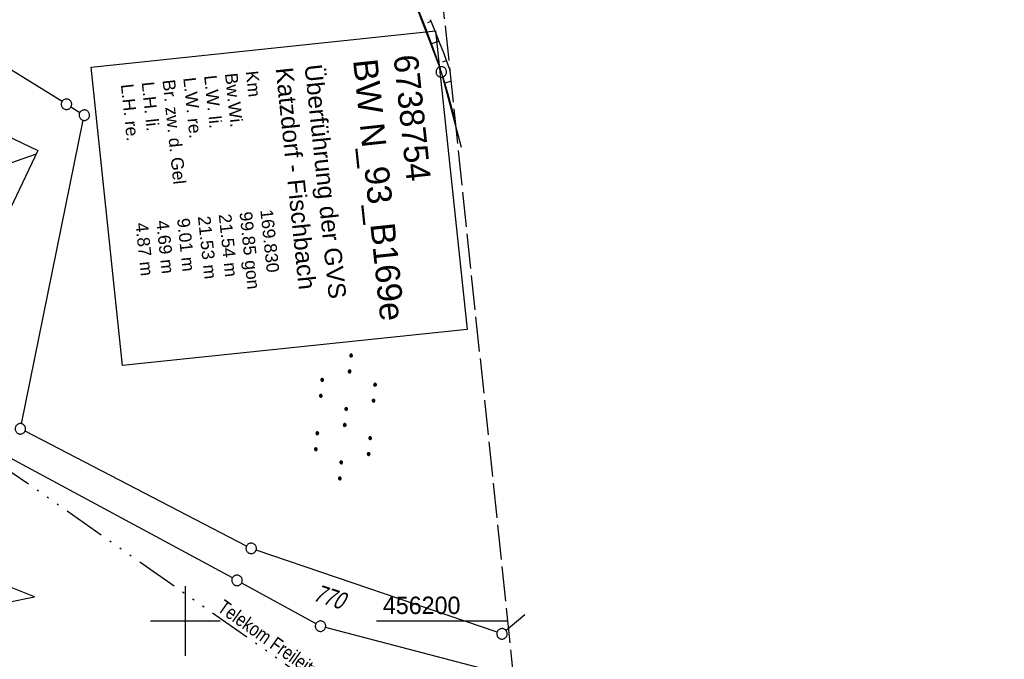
# Model space of a CAD drawing. Extents: x 509535 to 509917, y 455493 to 456443.
# Tile 31 of 34: x 509776 to 509917, y 456195 to 456286. Entities that reach past the tile are written whole.
import ezdxf
from ezdxf.enums import TextEntityAlignment as Align

# ---------------------------------------------------------------- set-up
doc = ezdxf.new("R2010")
doc.units = 0
doc.header["$LTSCALE"] = 10
doc.header["$MEASUREMENT"] = 0
for name, pattern in [('ACAD_ISO14W100', [25.5, 12, -3, 0.5, -3, 0.5, -3, 0.5, -3]), ('AUSGEZOGEN', [0]), ('LT00', [0]), ('LT14', [0.6, 0.5, -0.1])]:
    doc.linetypes.add(name, pattern=pattern)
doc.layers.get('0').update_dxf_attribs({"linetype": 'LT00'})
doc.layers.add('-BLATT_115-RAND', color=7, linetype='LT14', plot=False)
for name, color, linetype in [('BW_TEXT_B', 20, 'AUSGEZOGEN'), ('DFK_BEB_SCHR', 254, 'LT00'), ('DFK_BEBAUUNG', 250, 'LT00'), ('DFK_FLUR_NR', 250, 'LT00'), ('DFK_GZPKT', 250, 'LT00'), ('DFK_KATASTER', 250, 'LT00'), ('DFK_NUTZUNG', 250, 'LT00'), ('TELEKOM', 210, 'ACAD_ISO14W100'), ('TELEKOM_TEXT', 210, 'Continuous'), ('V115_BOESCH', 250, 'LT00'), ('V115_BOSCHUNG', 250, 'LT00'), ('V115_RASTER', 250, 'LT00')]:
    doc.layers.add(name, color=color, linetype=linetype)
doc.styles.add('Beschrift', font='ARIAL.TTF')
doc.styles.get("Standard").update_dxf_attribs({"font": 'ARIAL.TTF'})
doc.styles.add('Versorgungsltg', font='ARIAL.TTF', dxfattribs={"width": 0.8, "height": 2})

# ---------------------------------------------------------------- blocks, each defined once
blk = doc.blocks.new('SYMB7010')
at = {"color": 0, "linetype": 'ByBlock'}
for points in [[(-0.031408, 0.499213), (-0.093728, 0.49134), (-0.15457, 0.475719), (-0.212975, 0.452595), (-0.268021, 0.422333), (-0.31884, 0.385411), (-0.36463, 0.342411), (-0.40467, 0.29401), (-0.438329, 0.240973), (-0.465074, 0.184136), (-0.484486, 0.124395), (-0.496256, 0.062692), (-0.5002, 0)], [(-0.5002, 0), (-0.496256, -0.062692), (-0.484486, -0.124395), (-0.465075, -0.184136), (-0.438329, -0.240973), (-0.404671, -0.29401), (-0.36463, -0.342411), (-0.31884, -0.385411), (-0.268021, -0.422333), (-0.212975, -0.452595), (-0.154571, -0.475719), (-0.093728, -0.49134), (-0.031408, -0.499213), (0.031408, -0.499213)], [(0.5002, 0), (0.496256, 0.062692), (0.484485, 0.124395), (0.465074, 0.184136), (0.438329, 0.240973), (0.40467, 0.29401), (0.36463, 0.342411), (0.31884, 0.385411), (0.268021, 0.422333), (0.212975, 0.452595), (0.15457, 0.475719), (0.093728, 0.49134), (0.031408, 0.499213), (-0.031408, 0.499213)], [(0.031408, -0.499213), (0.093728, -0.491341), (0.15457, -0.475719), (0.212975, -0.452595), (0.268021, -0.422333), (0.31884, -0.385411), (0.36463, -0.342411), (0.404671, -0.294011), (0.438329, -0.240974), (0.465075, -0.184136), (0.484486, -0.124395), (0.496256, -0.062692), (0.500201, 0)]]:
    blk.add_lwpolyline(points, dxfattribs=at)
blk = doc.blocks.new('SYMB7110')
at = {"color": 0, "linetype": 'ByBlock'}
for p, q in [((-0.515, 0.392919), (-0.515, 0.367081)), ((-0.51, 0.362895), (-0.51, 0.397105)), ((-0.505, 0.399164), (-0.505, 0.360836)), ((-0.5, 0.360204), (-0.5, 0.399796)), ((-0.495, 0.399164), (-0.495, 0.360836)), ((-0.49, 0.362895), (-0.49, 0.397105)), ((-0.485, 0.392919), (-0.485, 0.367081)), ((-0.48, 0.379874), (-0.48, 0.380145)), ((-0.285, 0.392919), (-0.285, 0.367081)), ((-0.28, 0.362895), (-0.28, 0.397105)), ((-0.275, 0.399164), (-0.275, 0.360836)), ((-0.27, 0.360204), (-0.27, 0.399796)), ((-0.265, 0.399164), (-0.265, 0.360836)), ((-0.26, 0.362895), (-0.26, 0.397105)), ((-0.255, 0.392919), (-0.255, 0.367081)), ((-0.25, 0.379874), (-0.25, 0.380146)), ((0.255, 0.392919), (0.255, 0.367081)), ((0.26, 0.362895), (0.26, 0.397105)), ((0.265, 0.399164), (0.265, 0.360836)), ((0.27, 0.360204), (0.27, 0.399796)), ((0.275, 0.399164), (0.275, 0.360836)), ((0.28, 0.362895), (0.28, 0.397105)), ((0.285, 0.392919), (0.285, 0.367081)), ((0.29, 0.379874), (0.29, 0.380145)), ((0.485, 0.392919), (0.485, 0.367081)), ((0.49, 0.362895), (0.49, 0.397105)), ((0.495, 0.399164), (0.495, 0.360836)), ((0.5, 0.360204), (0.5, 0.399796)), ((0.505, 0.399164), (0.505, 0.360836)), ((0.51, 0.362895), (0.51, 0.397105)), ((0.515, 0.392919), (0.515, 0.367081)), ((0.52, 0.379874), (0.52, 0.380146)), ((-0.9, 0.012919), (-0.9, -0.012919)), ((-0.895, -0.017106), (-0.895, 0.017105)), ((-0.89, 0.019164), (-0.89, -0.019164)), ((-0.885, -0.019797), (-0.885, 0.019796)), ((-0.88, 0.019164), (-0.88, -0.019164)), ((-0.875, -0.017106), (-0.875, 0.017105)), ((-0.87, 0.012919), (-0.87, -0.012919)), ((-0.865, -0.000126), (-0.865, 0.000145)), ((-0.67, 0.012919), (-0.67, -0.012919)), ((-0.665, -0.017106), (-0.665, 0.017105)), ((-0.66, 0.019164), (-0.66, -0.019164)), ((-0.655, -0.019797), (-0.655, 0.019796)), ((-0.65, 0.019164), (-0.65, -0.019164)), ((-0.645, -0.017106), (-0.645, 0.017105)), ((-0.64, 0.012919), (-0.64, -0.012919)), ((-0.635, -0.000126), (-0.635, 0.000145)), ((-0.13, 0.012919), (-0.13, -0.012919)), ((-0.125, -0.017105), (-0.125, 0.017105)), ((-0.12, 0.019164), (-0.12, -0.019164)), ((-0.115, -0.019796), (-0.115, 0.019796)), ((-0.11, 0.019164), (-0.11, -0.019164)), ((-0.105, -0.017105), (-0.105, 0.017105)), ((-0.1, 0.012919), (-0.1, -0.012919)), ((-0.095, -0.000126), (-0.095, 0.000146)), ((0.1, 0.012919), (0.1, -0.012919)), ((0.105, -0.017105), (0.105, 0.017105)), ((0.11, 0.019164), (0.11, -0.019164)), ((0.115, -0.019796), (0.115, 0.019796)), ((0.12, 0.019164), (0.12, -0.019164)), ((0.125, -0.017105), (0.125, 0.017105)), ((0.13, 0.012919), (0.13, -0.012919)), ((0.135, -0.000126), (0.135, 0.000146)), ((0.64, 0.012919), (0.64, -0.012919)), ((0.645, -0.017105), (0.645, 0.017105)), ((0.65, 0.019164), (0.65, -0.019164)), ((0.655, -0.019796), (0.655, 0.019796)), ((0.66, 0.019164), (0.66, -0.019164)), ((0.665, -0.017105), (0.665, 0.017105)), ((0.67, 0.012919), (0.67, -0.012919)), ((0.675, -0.000126), (0.675, 0.000146)), ((0.87, 0.012919), (0.87, -0.012919)), ((0.875, -0.017105), (0.875, 0.017105)), ((0.88, 0.019164), (0.88, -0.019164)), ((0.885, -0.019796), (0.885, 0.019796)), ((0.89, 0.019164), (0.89, -0.019164)), ((0.895, -0.017105), (0.895, 0.017105)), ((0.9, 0.012919), (0.9, -0.012919)), ((0.905, -0.000126), (0.905, 0.000146)), ((-0.515, -0.367081), (-0.515, -0.392919)), ((-0.51, -0.397105), (-0.51, -0.362895)), ((-0.505, -0.360836), (-0.505, -0.399164)), ((-0.5, -0.399796), (-0.5, -0.360204)), ((-0.495, -0.360836), (-0.495, -0.399164)), ((-0.49, -0.397106), (-0.49, -0.362895)), ((-0.485, -0.367081), (-0.485, -0.392919)), ((-0.48, -0.380126), (-0.48, -0.379855)), ((-0.285, -0.367081), (-0.285, -0.392919)), ((-0.28, -0.397105), (-0.28, -0.362895)), ((-0.275, -0.360836), (-0.275, -0.399164)), ((-0.27, -0.399796), (-0.27, -0.360204)), ((-0.265, -0.360836), (-0.265, -0.399164)), ((-0.26, -0.397105), (-0.26, -0.362895)), ((-0.255, -0.367081), (-0.255, -0.392919)), ((-0.25, -0.380126), (-0.25, -0.379855)), ((0.255, -0.367081), (0.255, -0.392919)), ((0.26, -0.397105), (0.26, -0.362895)), ((0.265, -0.360836), (0.265, -0.399164)), ((0.27, -0.399796), (0.27, -0.360204)), ((0.275, -0.360836), (0.275, -0.399164)), ((0.28, -0.397105), (0.28, -0.362895)), ((0.285, -0.367081), (0.285, -0.392919)), ((0.29, -0.380126), (0.29, -0.379855)), ((0.485, -0.367081), (0.485, -0.392919)), ((0.49, -0.397105), (0.49, -0.362895)), ((0.495, -0.360836), (0.495, -0.399164)), ((0.5, -0.399796), (0.5, -0.360204)), ((0.505, -0.360836), (0.505, -0.399164)), ((0.51, -0.397105), (0.51, -0.362895)), ((0.515, -0.367081), (0.515, -0.392919)), ((0.52, -0.380126), (0.52, -0.379855))]:
    blk.add_line(p, q, dxfattribs=at)
for points in [[(-0.48, 0.38), (-0.481981, 0.388678), (-0.48753, 0.395637), (-0.49555, 0.399499), (-0.50445, 0.399499), (-0.51247, 0.395637), (-0.518019, 0.388678), (-0.52, 0.38), (-0.518019, 0.371322), (-0.51247, 0.364363), (-0.50445, 0.360501), (-0.49555, 0.360501), (-0.48753, 0.364363), (-0.481981, 0.371322), (-0.48, 0.38)], [(-0.25, 0.38), (-0.251981, 0.388678), (-0.25753, 0.395637), (-0.26555, 0.399499), (-0.27445, 0.399499), (-0.28247, 0.395637), (-0.288019, 0.388678), (-0.29, 0.38), (-0.288019, 0.371322), (-0.28247, 0.364363), (-0.27445, 0.360501), (-0.26555, 0.360501), (-0.25753, 0.364363), (-0.251981, 0.371322), (-0.25, 0.38)], [(0.29, 0.38), (0.288019, 0.388678), (0.28247, 0.395637), (0.27445, 0.399499), (0.26555, 0.399499), (0.25753, 0.395637), (0.251981, 0.388678), (0.25, 0.38), (0.251981, 0.371322), (0.25753, 0.364363), (0.26555, 0.360501), (0.27445, 0.360501), (0.28247, 0.364363), (0.288019, 0.371322), (0.29, 0.38)], [(0.52, 0.38), (0.518019, 0.388678), (0.51247, 0.395637), (0.50445, 0.399499), (0.495549, 0.399499), (0.48753, 0.395637), (0.481981, 0.388678), (0.48, 0.38), (0.481981, 0.371322), (0.48753, 0.364363), (0.495549, 0.360501), (0.50445, 0.360501), (0.51247, 0.364363), (0.518019, 0.371322), (0.52, 0.38)], [(-0.865, 0), (-0.866981, 0.008678), (-0.87253, 0.015637), (-0.88055, 0.019498), (-0.88945, 0.019498), (-0.89747, 0.015637), (-0.903019, 0.008678), (-0.905, 0)], [(-0.905, 0), (-0.903019, -0.008678), (-0.89747, -0.015637), (-0.88945, -0.019499), (-0.88055, -0.019499), (-0.87253, -0.015637), (-0.866981, -0.008678), (-0.865, 0)], [(-0.635, 0), (-0.636981, 0.008678), (-0.64253, 0.015637), (-0.65055, 0.019498), (-0.65945, 0.019498), (-0.66747, 0.015637), (-0.673019, 0.008678), (-0.675, 0)], [(-0.675, 0), (-0.673019, -0.008678), (-0.66747, -0.015637), (-0.65945, -0.019499), (-0.65055, -0.019499), (-0.64253, -0.015637), (-0.636981, -0.008678), (-0.635, 0)], [(-0.095, 0), (-0.096981, 0.008678), (-0.10253, 0.015637), (-0.11055, 0.019499), (-0.11945, 0.019499), (-0.12747, 0.015637), (-0.133019, 0.008678), (-0.135, 0)], [(-0.135, 0), (-0.133019, -0.008678), (-0.12747, -0.015637), (-0.11945, -0.019499), (-0.11055, -0.019499), (-0.10253, -0.015637), (-0.096981, -0.008678), (-0.095, 0)], [(0.135, 0), (0.133019, 0.008678), (0.12747, 0.015637), (0.11945, 0.019499), (0.11055, 0.019499), (0.10253, 0.015637), (0.096981, 0.008678), (0.095, 0)], [(0.095, 0), (0.096981, -0.008678), (0.10253, -0.015637), (0.11055, -0.019499), (0.11945, -0.019499), (0.12747, -0.015637), (0.133019, -0.008678), (0.135, 0)], [(0.675, 0), (0.673019, 0.008678), (0.66747, 0.015637), (0.65945, 0.019499), (0.65055, 0.019499), (0.64253, 0.015637), (0.636981, 0.008678), (0.635, 0)], [(0.635, 0), (0.636981, -0.008678), (0.64253, -0.015637), (0.65055, -0.019499), (0.65945, -0.019499), (0.66747, -0.015637), (0.673019, -0.008678), (0.675, 0)], [(0.905, 0), (0.903019, 0.008678), (0.89747, 0.015637), (0.88945, 0.019499), (0.88055, 0.019499), (0.87253, 0.015637), (0.866981, 0.008678), (0.865, 0)], [(0.865, 0), (0.866981, -0.008678), (0.87253, -0.015637), (0.88055, -0.019499), (0.88945, -0.019499), (0.89747, -0.015637), (0.903019, -0.008678), (0.905, 0)], [(-0.48, -0.38), (-0.481981, -0.371322), (-0.48753, -0.364363), (-0.49555, -0.360501), (-0.50445, -0.360501), (-0.51247, -0.364363), (-0.518019, -0.371322), (-0.52, -0.38), (-0.518019, -0.388678), (-0.51247, -0.395637), (-0.50445, -0.399499), (-0.49555, -0.399499), (-0.48753, -0.395637), (-0.481981, -0.388678), (-0.48, -0.38)], [(-0.25, -0.38), (-0.251981, -0.371322), (-0.25753, -0.364363), (-0.26555, -0.360501), (-0.27445, -0.360501), (-0.28247, -0.364363), (-0.288019, -0.371322), (-0.29, -0.38), (-0.288019, -0.388678), (-0.28247, -0.395637), (-0.27445, -0.399499), (-0.26555, -0.399499), (-0.25753, -0.395637), (-0.251981, -0.388678), (-0.25, -0.38)], [(0.29, -0.38), (0.288019, -0.371322), (0.28247, -0.364363), (0.27445, -0.360501), (0.26555, -0.360501), (0.25753, -0.364363), (0.251981, -0.371322), (0.25, -0.38), (0.251981, -0.388678), (0.25753, -0.395637), (0.26555, -0.399499), (0.27445, -0.399499), (0.28247, -0.395637), (0.288019, -0.388678), (0.29, -0.38)], [(0.52, -0.38), (0.518019, -0.371322), (0.51247, -0.364363), (0.50445, -0.360501), (0.495549, -0.360501), (0.48753, -0.364363), (0.481981, -0.371322), (0.48, -0.38), (0.481981, -0.388678), (0.48753, -0.395637), (0.495549, -0.399499), (0.50445, -0.399499), (0.51247, -0.395637), (0.518019, -0.388678), (0.52, -0.38)]]:
    blk.add_lwpolyline(points, dxfattribs=at)
blk = doc.blocks.new('SYMB7221')
at = {"color": 0, "linetype": 'ByBlock'}
for p, q in [((0, 0.435), (-0.11, 0.065)), ((0.11, 0.065), (0, 0.435)), ((0.25, 0.065), (0.11, 0.065)), ((-0.35, -0.065), (-0.46, -0.435)), ((0.35, -0.065), (0.24, -0.435))]:
    blk.add_line(p, q, dxfattribs=at)
for points in [[(-0.1, -0.435), (-0.24, -0.435), (-0.35, -0.065)], [(0.6, -0.435), (0.46, -0.435), (0.35, -0.065)]]:
    blk.add_lwpolyline(points, dxfattribs=at)

msp = doc.modelspace()

# ---------------------------------------------------------------- linework, layer by layer
at = {"layer": '-BLATT_115-RAND'}
msp.add_lwpolyline([(509535.36, 456412.53), (509632.04, 455492.59), (509917.47, 455522.59), (509820.79, 456442.52), (509535.36, 456412.53)], dxfattribs=at)
at = {"layer": 'DFK_BEB_SCHR'}
msp.add_line((509767.51, 456263.08), (509778.65, 456267.01), dxfattribs=at)
at = {"layer": 'DFK_BEBAUUNG'}
msp.add_lwpolyline([(509766.44, 456273.41), (509778.87, 456267.47), (509773.58, 456256.42), (509761.16, 456262.34), (509766.44, 456273.41)], dxfattribs=at)
at = {"layer": 'DFK_KATASTER'}
for p, q in [((509832.54, 456289.76), (509836.44, 456279.47)), ((509782.32, 456274.52), (509766.17, 456284.51)), ((509836.9, 456278.04), (509839.58, 456267.97)), ((509783.6, 456273.74), (509784.88, 456272.95)), ((509776.5, 456228.3), (509785.37, 456271.83)), ((509806.76, 456206.19), (509762.29, 456230.14)), ((509808.78, 456210.76), (509777.02, 456227.22)), ((509844.71, 456198.4), (509810.16, 456210.18)), ((509808.08, 456205.47), (509818.73, 456199.62)), ((509848.71, 456200.91), (509846, 456198.64)), ((509850.05, 456191.25), (509820.12, 456199.07))]:
    msp.add_line(p, q, dxfattribs=at)
at = {"layer": 'V115_BOESCH'}
for points in [[(509838.75, 456271.58), (509838.42, 456272.89), (509837.75, 456275.38), (509837.01, 456277.84), (509836.21, 456280.29), (509835.36, 456282.72), (509834.45, 456285.14), (509833.49, 456287.54)], [(509835.11, 456286.28), (509835.78, 456284.67), (509836.43, 456283.05), (509837.07, 456281.42), (509837.67, 456279.79), (509837.98, 456278.93)]]:
    msp.add_lwpolyline(points, dxfattribs=at)
at = {"layer": 'V115_BOSCHUNG'}
for p, q in [((509835.23, 456285.99), (509834.75, 456285.79)), ((509836.37, 456283.2), (509835.33, 456282.8)), ((509837.45, 456280.39), (509836.89, 456280.18)), ((509838.14, 456277.44), (509837.23, 456277.14))]:
    msp.add_line(p, q, dxfattribs=at)
at = {"layer": 'V115_RASTER'}
for p, q in [((509800, 456205), (509800, 456195)), ((509805, 456200), (509795, 456200)), ((509846.27, 456200), (509827.41, 456200))]:
    msp.add_line(p, q, dxfattribs=at)

# ---------------------------------------------------------------- block references
at = {"layer": 'DFK_GZPKT', "xscale": 1.500000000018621, "yscale": 1.5, "zscale": 1.5, "rotation": 264.7377099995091}
for p in [(509836.71, 456278.77), (509782.96, 456274.13), (509785.52, 456272.56), (509776.35, 456227.57), (509809.45, 456210.42), (509807.42, 456205.83), (509819.39, 456199.26), (509845.42, 456198.16)]:
    msp.add_blockref('SYMB7010', p, dxfattribs=at)
at = {"layer": 'DFK_NUTZUNG', "yscale": 10, "zscale": 10}
for name, p, xscale, rotation in [('SYMB7110', (509822.97, 456229.27), 9.999999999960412, 264.7377000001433), ('SYMB7221', (509774.04, 456203.88), 10.00000000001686, 264.7377100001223)]:
    msp.add_blockref(name, p, dxfattribs=dict(at, xscale=xscale, rotation=rotation))

# ---------------------------------------------------------------- texts
at = {"layer": 'DFK_FLUR_NR', "oblique": 13.754, "width": 0.75}
msp.add_text('770', height=2.5, rotation=-18.1348, dxfattribs=at).set_placement((509818.22, 456202.98))
at = {"layer": 'TELEKOM_TEXT', "style": 'Versorgungsltg', "width": 0.8}
msp.add_text('Telekom Freileitung', height=2, rotation=324.6611, dxfattribs=at).set_placement((509812.47, 456195.87), align=Align.CENTER)
at = {"layer": 'V115_RASTER', "width": 0.955}
msp.add_text(' 456200', height=2.5, rotation=0.0014, dxfattribs=at).set_placement((509827.41, 456201))

# ---------------------------------------------------------------- next in the draw order: texts
at = {"layer": 'BW_TEXT_B', "insert": (509833.34, 456281.43), "char_height": 2, "width": 37.5546, "attachment_point": 1, "rotation": 275.9994, "style": 'Beschrift', "bg_fill": 3, "box_fill_scale": 1.5, "bg_fill_color": 256, "bg_fill_transparency": 0}
msp.add_mtext('{\\Funir_o|c0;\\H1.75x;6738754\\fArial|b0|i0|c238|p34;\\H0.5714x;\\P\\H1.75x;BW N_93_B1\\fArial|b0|i0|c0|p34;69e\\fArial|b0|i0|c238|p34;\\W0.8;\\P\\H0.3714x;\\W1;\\P\\fArial|b0|i0|c0|p34;\\H1.924x;Überführung der GVS Katzdorf - Fischbach\\fArial|b0|i0|c238|p34;\\W0.9;\\P\\H0.1999x;\\W1;\\P\\pt8,20;\\H3.602x;K\\fArial|b0|i0|c0|p34;m^I^I\\fArial|b0|i0|c238|p34;1\\fArial|b0|i0|c0|p34;69.830\\fArial|b0|i0|c238|p34;\\PBw.Wi\\fArial|b0|i0|c0|p34;.^I^I99.85\\fArial|b0|i0|c238|p34; gon\\P\\pt20;\\fArial|b0|i0|c0|p34;L.W. li. ^I21.54 \\fArial|b0|i0|c238|p34;m\\fArial|b0|i0|c0|p34;\\PL.W. re. ^I21.53 m\\PBr. zw. d. Gel       9.01 m\\fArial|b0|i0|c238|p34;\\P\\fArial|b0|i0|c0|p34;L.H. li. ^I4.69 m\\PL.H. re. ^I4.87 m}', dxfattribs=at)

# ---------------------------------------------------------------- next in the draw order: linework, layer by layer
at = {"layer": 'BW_TEXT_B'}
msp.add_lwpolyline([(509835.91, 456284.66), (509840.41, 456241.83), (509791.01, 456236.64), (509786.51, 456279.47)], close=True, dxfattribs=at)
at = {"layer": 'TELEKOM', "ltscale": 0.05, "flags": 128}
msp.add_lwpolyline([(509770.42, 456258.38), (509769.85, 456257.2), (509772.67, 456255.95), (509767.65, 456246.04), (509775, 456221.42), (509781.69, 456216.78), (509825.75, 456185.82), (509848.16, 456161.32), (509850.33, 456161.37)], dxfattribs=at)

doc.saveas('drawing.dxf')
